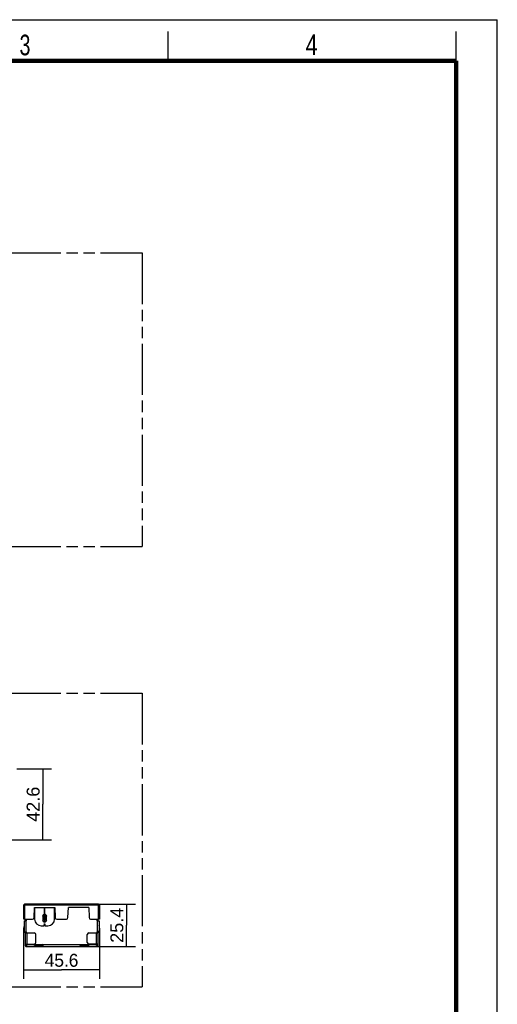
# Model space of a CAD drawing. Header units: millimetres. Extents: x 0 to 210, y 0 to 297.
# Tile 9 of 9: x 129 to 210, y 129 to 297. Entities that reach past the tile are written whole.
import ezdxf
from ezdxf.enums import TextEntityAlignment as Align

# ---------------------------------------------------------------- set-up
doc = ezdxf.new("R2010")
doc.units = ezdxf.units.MM
doc.header["$LTSCALE"] = 19.36
doc.linetypes.add('PHANTOM', pattern=[0.8, 0.45, -0.05, 0.1, -0.05, 0.1, -0.05])
doc.layers.get('0').update_dxf_attribs({"linetype": 'CONTINUOUS'})
doc.layers.add('DEFAULT_3', color=7, linetype='PHANTOM')
doc.layers.add('Z_DIM_2D', color=7, linetype='CONTINUOUS')
doc.styles.add('TEXTSTYLE_2', font='txt', dxfattribs={"width": 0.75})
doc.styles.add('TEXTSTYLE_3', font='helveticaneueltw1g-ltcn.otf')
doc.styles.add('TEXTSTYLE_4', font='tridonic-metric-print-light.otf')
doc.dimstyles.new('DIMSTYLE_1', dxfattribs={"dimtxt": 2.2, "dimasz": 3.5, "dimexe": 1.5, "dimexo": 0, "dimgap": 0.55, "dimtad": 1, "dimdec": 4, "dimlfac": 3.529412, "dimdsep": 46, "dimtxsty": 'TEXTSTYLE_3', "dimcen": 0.09, "dimclrt": 5, "dimadec": 4, "dimazin": 2, "dimtp": 0.2, "dimtm": 0.2, "dimtfac": 1, "dimtdec": 4, "dimtofl": 0, "dimtmove": 0, "dimatfit": 3, "dimfxl": 0, "dimtolj": 1, "dimarcsym": 0})
doc.dimstyles.new('DIMSTYLE_11', dxfattribs={"dimtxt": 2.2, "dimasz": 3.5, "dimexe": 1.5, "dimexo": 0, "dimgap": 0.55, "dimtad": 1, "dimlfac": 3.529412, "dimdsep": 46, "dimtxsty": 'TEXTSTYLE_3', "dimcen": 0.09, "dimclrt": 5, "dimazin": 2, "dimtp": 0.3, "dimtm": 0.3, "dimtfac": 1, "dimtofl": 0, "dimtmove": 0, "dimatfit": 3, "dimfxl": 0, "dimtolj": 1, "dimarcsym": 0})
doc.dimstyles.new('DIMSTYLE_14', dxfattribs={"dimtxt": 2.2, "dimasz": 3.5, "dimexe": 1.5, "dimexo": 0, "dimgap": 0.55, "dimtad": 1, "dimdec": 1, "dimlfac": 3.529412, "dimdsep": 46, "dimtxsty": 'TEXTSTYLE_4', "dimcen": 0.09, "dimclrt": 5, "dimadec": 1, "dimazin": 2, "dimtp": 0.3, "dimtm": 0.3, "dimtfac": 1, "dimtdec": 1, "dimtofl": 0, "dimtmove": 0, "dimatfit": 3, "dimfxl": 0, "dimtolj": 1, "dimarcsym": 0})

# ---------------------------------------------------------------- blocks, each defined once
blk = doc.blocks.new('*D1')
at = {"layer": 'Z_DIM_2D', "color": 2, "linetype": 'Continuous', "transparency": 16777216}
for p, q in [((142.11, 146.39), (148.4, 146.39)), ((146.9, 146.39), (146.9, 142.79)), ((146.9, 139.19), (146.9, 142.79)), ((141.88, 139.19), (148.4, 139.19))]:
    blk.add_line(p, q, dxfattribs=at)
at = {"layer": 'Z_DIM_2D', "color": 5, "linetype": 'Continuous', "transparency": 16777216, "style": 'TEXTSTYLE_3'}
blk.add_text('25.4', height=2.2, rotation=90, dxfattribs=at).set_placement((146.35, 142.79), align=Align.CENTER)
blk = doc.blocks.new('_NONE')
blk = doc.blocks.new('*D12')
at = {"layer": 'Z_DIM_2D', "color": 2, "linetype": 'Continuous', "transparency": 16777216}
for p, q in [((109.3, 169.42), (126.11, 169.42)), ((128.2, 169.42), (134.15, 169.42)), ((132.65, 169.42), (132.65, 163.39)), ((132.65, 157.35), (132.65, 163.39)), ((109.3, 157.35), (134.15, 157.35))]:
    blk.add_line(p, q, dxfattribs=at)
at = {"layer": 'Z_DIM_2D', "color": 5, "linetype": 'Continuous', "transparency": 16777216, "style": 'TEXTSTYLE_3'}
blk.add_text('42.6', height=2.2, rotation=90, dxfattribs=at).set_placement((132.1, 163.39), align=Align.CENTER)
blk = doc.blocks.new('*D17')
at = {"layer": 'Z_DIM_2D', "color": 2, "linetype": 'Continuous', "transparency": 16777216}
for p, q in [((129.38, 142.28), (129.38, 133.67)), ((142.3, 142.28), (142.3, 133.67)), ((129.38, 135.17), (135.84, 135.17)), ((142.3, 135.17), (135.84, 135.17))]:
    blk.add_line(p, q, dxfattribs=at)
at = {"layer": 'Z_DIM_2D', "color": 5, "linetype": 'Continuous', "transparency": 16777216, "style": 'TEXTSTYLE_4'}
blk.add_text('45.6', height=2.2, dxfattribs=at).set_placement((135.84, 135.72), align=Align.CENTER)

msp = doc.modelspace()

# ---------------------------------------------------------------- linework, layer by layer
at = {"color": 2, "linetype": 'Continuous'}
for p, q in [((0, 297), (210, 297)), ((210, 0), (210, 297)), ((154, 290), (154, 295)), ((203, 290), (203, 295))]:
    msp.add_line(p, q, dxfattribs=at)
at = {"color": 7, "linetype": 'Continuous'}
for p, q in [((129.41333, 143.836096), (129.41333, 146.241596)), ((129.41333, 146.241596), (129.554997, 146.241596)), ((129.554997, 146.241596), (129.554997, 143.836096)), ((142.132163, 146.386096), (129.55783, 146.386096)), ((129.55783, 143.836096), (129.55783, 146.386079)), ((142.132163, 143.836096), (142.132163, 146.386079)), ((142.134997, 146.241596), (142.276663, 146.241596)), ((142.134997, 143.836096), (142.134997, 146.241596)), ((142.276663, 146.241596), (142.276663, 143.836096)), ((131.152808, 144.081307), (131.21958, 145.819429)), ((131.21958, 145.819429), (134.690413, 145.819429)), ((131.254997, 145.762762), (131.254997, 143.836096)), ((132.952163, 145.762762), (131.254997, 145.762762)), ((131.906157, 145.762762), (131.890979, 145.819429)), ((132.629163, 144.306429), (132.629163, 143.666096)), ((132.952163, 145.762762), (132.952163, 144.63225)), ((132.95783, 144.63225), (132.95783, 145.762762)), ((134.654997, 145.762762), (132.95783, 145.762762)), ((133.28083, 143.666096), (133.28083, 144.306429)), ((134.019014, 145.819429), (134.003836, 145.762762)), ((134.654997, 143.836096), (134.654997, 145.762762)), ((134.690413, 145.819429), (134.757185, 144.081307)), ((136.932808, 144.081307), (136.99958, 145.819429)), ((140.470413, 145.819429), (136.99958, 145.819429)), ((140.470413, 145.819429), (140.537185, 144.081307)), ((129.554997, 143.836096), (129.41333, 143.836096)), ((129.469997, 143.552762), (129.469997, 141.654429)), ((129.469997, 143.552762), (129.83833, 143.552762)), ((129.55783, 143.836096), (130.897996, 143.836096)), ((129.639997, 143.836096), (129.639997, 143.552762)), ((129.639997, 143.581096), (129.781663, 143.581096)), ((129.781663, 143.552762), (129.781663, 143.836096)), ((129.809997, 143.836096), (129.809997, 143.581096)), ((129.809997, 143.581096), (129.83833, 143.581096)), ((129.83833, 143.581096), (129.83833, 143.552762)), ((132.38833, 142.702762), (132.869997, 142.702762)), ((132.869997, 142.702762), (132.954997, 143.099429)), ((132.954997, 143.099429), (133.039997, 142.702762)), ((133.039997, 142.702762), (133.521663, 142.702762)), ((135.011997, 143.836096), (136.677996, 143.836096)), ((140.791997, 143.836096), (142.132163, 143.836096)), ((141.879997, 143.581096), (141.851663, 143.581096)), ((141.851663, 143.581096), (141.851663, 143.552762)), ((141.851663, 143.552762), (142.219997, 143.552762)), ((141.879997, 143.581096), (141.879997, 143.836096)), ((141.90833, 143.552762), (141.90833, 143.836096)), ((142.049997, 143.581096), (141.90833, 143.581096)), ((142.049997, 143.552762), (142.049997, 143.836096)), ((142.276663, 143.836096), (142.134997, 143.836096)), ((142.219997, 143.552762), (142.219997, 141.654429)), ((129.469997, 141.654429), (129.83833, 141.654429)), ((129.639997, 141.654429), (129.639997, 139.331096)), ((129.781663, 141.626096), (129.639997, 141.626096)), ((129.639997, 141.512762), (129.781663, 141.512762)), ((129.639997, 141.484429), (131.19833, 141.484429)), ((129.781663, 141.484429), (129.781663, 141.654429)), ((129.809997, 141.626096), (129.809997, 141.484429)), ((129.83833, 141.626096), (129.809997, 141.626096)), ((129.83833, 141.654429), (129.83833, 141.626096)), ((131.481663, 139.869429), (131.481663, 141.201096)), ((140.20833, 139.869429), (140.20833, 141.201096)), ((140.491663, 141.484429), (142.049997, 141.484429)), ((142.219997, 141.654429), (141.851663, 141.654429)), ((141.851663, 141.654429), (141.851663, 141.626096)), ((141.851663, 141.626096), (141.879997, 141.626096)), ((141.879997, 141.484429), (141.879997, 141.626096)), ((141.90833, 141.484429), (141.90833, 141.654429)), ((141.90833, 141.626096), (142.049997, 141.626096)), ((142.049997, 141.512762), (141.90833, 141.512762)), ((142.049997, 139.331096), (142.049997, 141.654429)), ((129.639997, 139.586096), (131.19833, 139.586096)), ((129.781663, 139.557762), (129.639997, 139.557762)), ((129.781663, 139.189429), (129.781663, 139.586096)), ((129.781663, 139.331096), (129.809997, 139.331096)), ((129.781663, 139.189429), (141.90833, 139.189429)), ((129.809997, 139.586096), (129.809997, 139.190074)), ((129.809997, 139.501096), (141.879997, 139.501096)), ((131.332913, 139.189429), (131.332913, 139.50045)), ((132.607913, 139.359429), (131.332913, 139.359429)), ((131.332913, 139.331096), (132.607913, 139.331096)), ((132.607913, 139.50045), (132.607913, 139.190074)), ((139.08208, 139.189429), (139.08208, 139.50045)), ((140.35708, 139.359429), (139.08208, 139.359429)), ((139.08208, 139.331096), (140.35708, 139.331096)), ((140.35708, 139.50045), (140.35708, 139.190074)), ((142.049997, 139.586096), (140.491663, 139.586096)), ((141.879997, 139.190051), (141.879997, 139.586096)), ((141.879997, 139.331096), (141.90833, 139.331096)), ((141.90833, 139.189429), (141.90833, 139.586096)), ((141.90833, 139.557762), (142.049997, 139.557762))]:
    msp.add_line(p, q, dxfattribs=at)
at = {"color": 9, "linetype": 'Continuous'}
for p, q in [((129.55783, 146.241596), (142.132163, 146.241596)), ((129.809997, 141.654429), (129.809997, 143.552762)), ((141.879997, 143.552762), (141.879997, 141.654429)), ((129.614094, 141.555533), (129.614086, 141.652062)), ((129.979997, 139.586096), (129.979997, 141.484429)), ((141.709997, 141.484429), (141.709997, 139.586096)), ((142.075934, 141.654429), (142.0759, 141.555533))]:
    msp.add_line(p, q, dxfattribs=at)
at = {"color": 7, "linetype": 'Continuous', "const_width": 0.7}
for points in [[(7, 290), (203, 290)], [(203, 7), (203, 290)]]:
    msp.add_lwpolyline(points, dxfattribs=at)
at = {"color": 7, "linetype": 'Continuous'}
for centre, radius in [((132.954997, 144.306429), 0.304583), ((132.954997, 144.306429), 0.1445), ((132.954997, 143.666096), 0.304583), ((132.954997, 143.666096), 0.1445)]:
    msp.add_circle(centre, radius, dxfattribs=at)
for centre, radius, start, end in [((129.55783, 146.241596), 0.1445, 90, 180), ((142.132163, 146.241596), 0.1445, 0, 90), ((132.954997, 144.306429), 0.325833, 90.49823045, 180), ((132.954997, 144.306429), 0.325833, 0, 89.50176955), ((130.63796, 142.277762), 1.252963, 158.86569435, 201.13430565), ((130.897996, 144.091096), 0.255, 270, 357.8), ((132.38833, 143.836096), 1.133333, 180, 270), ((132.954997, 143.666096), 0.325833, 180, 360), ((133.521663, 143.836096), 1.133333, 270, 360), ((135.011997, 144.091096), 0.255, 182.2, 270), ((136.677996, 144.091096), 0.255, 270, 357.8), ((140.791997, 144.091096), 0.255, 182.2, 270), ((141.052034, 142.277762), 1.252963, 338.86569435, 21.13430565), ((130.63796, 142.277762), 1.252963, 209.84130589, 215.19892074), ((129.49833, 141.473874), 0.141667, 8.79973019, 35.19892074), ((131.19833, 141.201096), 0.283333, 0, 90), ((140.491663, 141.201096), 0.283333, 90, 180), ((142.191663, 141.473874), 0.141667, 144.80107926, 168.26702642), ((141.052034, 142.277762), 1.252963, 324.80107926, 330.15869411), ((129.781663, 139.331096), 0.141667, 180, 270), ((131.19833, 139.869429), 0.283333, 270, 360), ((140.491663, 139.869429), 0.283333, 180, 270), ((141.90833, 139.331096), 0.141667, 270, 360)]:
    msp.add_arc(centre, radius, start, end, dxfattribs=at)
for centre, start_param, end_param in [((129.79583, 139.345262), -3.0505578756, -0.091034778), ((131.34708, 139.345262), 0.091034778, 3.0505578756), ((132.593747, 139.345262), -3.0505578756, -0.091034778), ((139.096247, 139.345262), 0.091034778, 3.0505578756), ((140.342913, 139.345262), -3.0505578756, -0.091034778), ((141.894163, 139.345262), 0.091034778, 3.0505578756)]:
    msp.add_ellipse(centre, major_axis=(0, 0.155833), ratio=1, start_param=start_param, end_param=end_param, dxfattribs=at)
at = {"layer": 'DEFAULT_3', "color": 7, "linetype": 'PHANTOM'}
for p, q in [((49.555041, 257.291642), (149.555041, 257.291642)), ((149.555041, 257.291642), (149.555041, 207.291642)), ((49.555041, 207.291642), (149.555041, 207.291642)), ((49.555041, 182.291642), (149.555041, 182.291642)), ((149.555041, 182.291642), (149.555041, 132.291642)), ((49.555041, 132.291642), (149.555041, 132.291642))]:
    msp.add_line(p, q, dxfattribs=at)

# ---------------------------------------------------------------- texts
at = {"color": 5, "linetype": 'Continuous', "style": 'TEXTSTYLE_2'}
for s, width, p in [('3', 0.714286, (128.683914, 290.942865)), ('4', 0.785714, (177.383142, 290.991055))]:
    msp.add_text(s, height=3.5, dxfattribs=dict(at, width=width)).set_placement(p)

# ---------------------------------------------------------------- dimensions: what is measured, and where the dimension line sits
at = {"layer": 'Z_DIM_2D', "color": 2, "linetype": 'Continuous'}
for base, p1, p2, dimstyle, picture, middle in [((132.652316, 169.420244), (109.296662, 157.350244), (109.296662, 169.420244), 'DIMSTYLE_11', '*D12', (132.652316, 163.372938)), ((146.902336, 146.386096), (141.879997, 139.189429), (142.107803, 146.386096), 'DIMSTYLE_1', '*D1', (146.902336, 142.804187))]:
    dim = msp.add_linear_dim(base=base, p1=p1, p2=p2, angle=90, dimstyle=dimstyle, override={"dimblk1": 'NONE', "dimblk2": 'NONE', "dimsah": 1}, dxfattribs=at)
    dim.commit()
    dim.dimension.update_dxf_attribs({"geometry": picture, "text_midpoint": middle, "dimtype": 160})
dim = msp.add_linear_dim(base=(142.304997, 135.171529), p1=(129.384997, 142.277762), p2=(142.304997, 142.277762), dimstyle='DIMSTYLE_14', override={"dimblk1": 'NONE', "dimblk2": 'NONE', "dimsah": 1}, dxfattribs=at)
dim.commit()
dim.dimension.update_dxf_attribs({"geometry": '*D17', "text_midpoint": (135.81809, 135.171529), "dimtype": 160})

doc.saveas('drawing.dxf')
